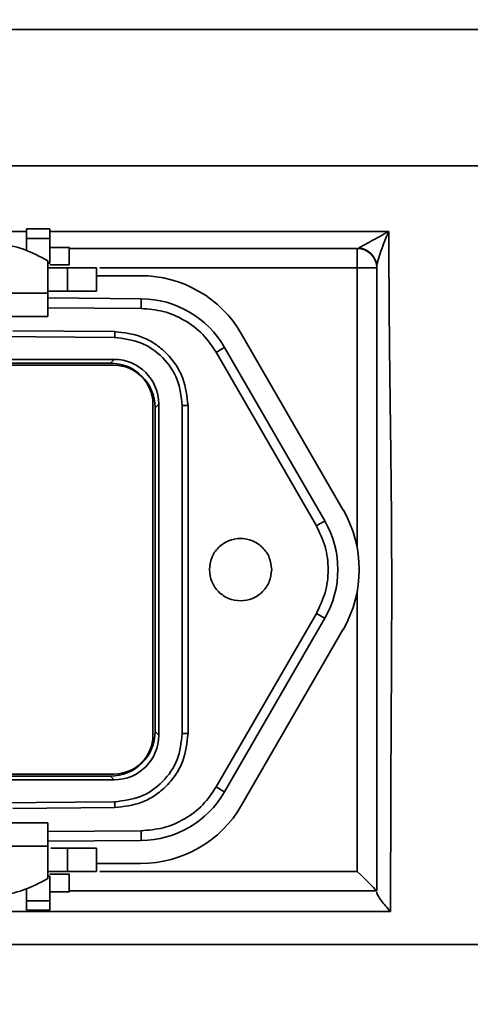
# Model space of a CAD drawing. Header units: millimetres. Extents: x 117 to 173, y 55 to 184.
# Tile 6 of 12: x 164.97 to 167.29, y 65.75 to 70.81. Entities that reach past the tile are written whole.
import ezdxf

# ---------------------------------------------------------------- set-up
doc = ezdxf.new("R2010")
doc.units = ezdxf.units.MM
doc.layers.add('SLD-0', color=179, linetype='Continuous')
doc.layers.add('标注层', color=7, linetype='Continuous')
doc.styles.add('SLDTEXTSTYLE1', font='GOTHIC.TTF', dxfattribs={"width": 0.79431})
doc.styles.add('SLDTEXTSTYLE2', font='GOTHIC.TTF', dxfattribs={"width": 0.913})
doc.dimstyles.new('SLDDIMSTYLE1', dxfattribs={"dimtxt": 2.5, "dimasz": 3.5, "dimexe": 0, "dimexo": 0.0625, "dimgap": 0.625, "dimtad": 2, "dimlfac": 10, "dimrnd": 1e-09, "dimzin": 12, "dimdsep": 46, "dimtxsty": 'SLDTEXTSTYLE1', "dimsah": 1, "dimcen": 0.09, "dimadec": 0, "dimazin": 3, "dimtfac": 1, "dimtmove": 0, "dimatfit": 0, "dimfxl": 0, "dimfrac": 2, "dimtolj": 1, "dimtzin": 12, "dimarcsym": 0})

# ---------------------------------------------------------------- blocks, each defined once
blk = doc.blocks.new('_D_1')
at = {"layer": '标注层'}
for p, q in [((150.1948, 83.07), (150.1948, 55.0845)), ((164.6098, 68.055), (164.6098, 55.0845)), ((150.1948, 57.0845), (145.3871, 57.0845)), ((164.6098, 57.0845), (150.1948, 57.0845)), ((164.6098, 57.0845), (169.4175, 57.0845))]:
    blk.add_line(p, q, dxfattribs=at)
for points in [[(150.1948, 57.0845), (147.6948, 57.4691), (147.6948, 56.6999)], [(164.6098, 57.0845), (167.1098, 56.6999), (167.1098, 57.4691)]]:
    blk.add_solid(points, dxfattribs=at)
at = {"layer": '标注层', "insert": (152.9908, 60.2778), "char_height": 2.5, "attachment_point": 1, "style": 'SLDTEXTSTYLE2'}
blk.add_mtext('144.15', dxfattribs=at)

msp = doc.modelspace()

# ---------------------------------------------------------------- linework, layer by layer
at = {"layer": 'SLD-0', "color": 179, "linetype": 'Continuous', "lineweight": 35}
for p, q in [((158.7098, 70.755), (170.5098, 70.755)), ((170.5098, 70.055), (158.7098, 70.055)), ((168.0301, 70.055), (161.1895, 70.055)), ((165.13, 69.73), (165.0095, 69.73)), ((165.1298, 69.6808), (165.0098, 69.6808)), ((165.0098, 69.6181), (165.0098, 69.6808)), ((165.1298, 69.5546), (165.1298, 69.6808)), ((165.2299, 69.635), (165.1298, 69.635)), ((165.2298, 69.63), (166.7098, 69.63)), ((166.7098, 69.53), (166.7098, 69.63)), ((165.1198, 69.567), (165.1198, 69.4)), ((165.1198, 69.53), (165.2198, 69.53)), ((165.1298, 69.545), (165.2299, 69.545)), ((165.2198, 69.53), (165.2198, 69.41)), ((165.3698, 69.53), (165.3698, 69.41)), ((166.7098, 69.53), (166.8098, 69.53)), ((166.8098, 69.53), (166.8098, 66.33)), ((165.3698, 69.49), (165.5959, 69.49)), ((165.1198, 69.41), (165.2198, 69.41)), ((165.1198, 69.4), (165.1198, 69.28)), ((165.1198, 69.3756), (165.5995, 69.3714)), ((164.9398, 69.2071), (165.4631, 69.2026)), ((165.4631, 69.2026), (165.463, 69.1967)), ((165.463, 69.1967), (165.463, 69.1911)), ((165.4628, 69.1726), (164.6098, 69.18)), ((165.4629, 69.1776), (165.4628, 69.1749)), ((165.4628, 69.1749), (165.4628, 69.1731)), ((165.4628, 69.1731), (165.4628, 69.1726)), ((165.463, 69.1911), (165.4629, 69.1859)), ((165.4629, 69.1859), (165.4629, 69.1814)), ((165.4629, 69.1814), (165.4629, 69.1776)), ((166.1155, 69.19), (166.638, 68.285)), ((165.9933, 69.1013), (165.9848, 69.0964)), ((165.9848, 69.0964), (166.4995, 68.205)), ((166.0014, 69.106), (165.9933, 69.1013)), ((166.0089, 69.1103), (166.0014, 69.106)), ((166.0155, 69.1141), (166.0089, 69.1103)), ((166.0208, 69.1172), (166.0155, 69.1141)), ((166.0248, 69.1195), (166.0208, 69.1172)), ((166.0273, 69.1209), (166.0248, 69.1195)), ((166.0281, 69.1214), (166.0273, 69.1209)), ((166.0281, 69.1214), (166.5428, 68.23)), ((165.4598, 69.06), (163.7598, 69.06)), ((163.779, 69.0408), (165.4406, 69.0408)), ((165.4406, 69.0408), (165.4598, 69.06)), ((163.7598, 69.03), (165.4598, 69.03)), ((165.6598, 68.83), (165.6598, 67.13)), ((165.6898, 68.83), (165.6706, 68.8108)), ((165.6706, 68.8108), (165.6706, 67.1492)), ((165.6898, 67.13), (165.6898, 68.83)), ((165.8098, 67.1374), (165.8098, 68.8226)), ((165.8398, 68.8226), (165.8098, 68.8226)), ((165.8398, 68.8226), (165.8398, 67.1374)), ((166.5079, 68.2099), (166.4995, 68.205)), ((166.516, 68.2146), (166.5079, 68.2099)), ((166.5235, 68.2189), (166.516, 68.2146)), ((166.5301, 68.2227), (166.5235, 68.2189)), ((166.5355, 68.2258), (166.5301, 68.2227)), ((166.5395, 68.2281), (166.5355, 68.2258)), ((166.5419, 68.2295), (166.5395, 68.2281)), ((166.5428, 68.23), (166.5419, 68.2295)), ((166.4995, 67.755), (165.9848, 66.8636)), ((166.5428, 67.73), (166.0281, 66.8386)), ((166.5079, 67.7501), (166.4995, 67.755)), ((166.516, 67.7455), (166.5079, 67.7501)), ((166.5235, 67.7411), (166.516, 67.7455)), ((166.5301, 67.7373), (166.5235, 67.7411)), ((166.5355, 67.7342), (166.5301, 67.7373)), ((166.5395, 67.7319), (166.5355, 67.7342)), ((166.5419, 67.7305), (166.5395, 67.7319)), ((166.5428, 67.73), (166.5419, 67.7305)), ((166.638, 67.675), (166.1155, 66.77)), ((165.6706, 67.1492), (165.6898, 67.13)), ((165.8398, 67.1374), (165.8098, 67.1374)), ((165.4598, 66.93), (163.7598, 66.93)), ((165.4406, 66.9192), (163.779, 66.9192)), ((165.4598, 66.9), (165.4406, 66.9192)), ((163.7598, 66.9), (165.4598, 66.9)), ((165.9933, 66.8588), (165.9848, 66.8636)), ((166.0014, 66.8541), (165.9933, 66.8588)), ((166.0089, 66.8497), (166.0014, 66.8541)), ((166.0155, 66.846), (166.0089, 66.8497)), ((166.0208, 66.8428), (166.0155, 66.846)), ((166.0248, 66.8405), (166.0208, 66.8428)), ((166.0273, 66.8391), (166.0248, 66.8405)), ((166.0281, 66.8386), (166.0273, 66.8391)), ((164.6098, 66.78), (165.4628, 66.7875)), ((165.4628, 66.7869), (165.4628, 66.7875)), ((165.4628, 66.7852), (165.4628, 66.7869)), ((165.4629, 66.7824), (165.4628, 66.7852)), ((165.4629, 66.7787), (165.4629, 66.7824)), ((165.4629, 66.7741), (165.4629, 66.7787)), ((165.463, 66.7689), (165.4629, 66.7741)), ((165.463, 66.7633), (165.463, 66.7689)), ((165.4631, 66.7575), (164.9398, 66.7529)), ((165.4631, 66.7575), (165.463, 66.7633)), ((165.1198, 66.68), (165.1198, 66.56)), ((165.5995, 66.5887), (165.1198, 66.5845)), ((165.1198, 66.56), (165.1198, 66.393)), ((165.2198, 66.55), (165.1341, 66.55)), ((165.2198, 66.43), (165.2198, 66.55)), ((165.3698, 66.43), (165.3698, 66.55)), ((165.5959, 66.47), (165.3698, 66.47)), ((165.2198, 66.43), (165.1198, 66.43)), ((165.2299, 66.415), (165.1298, 66.415)), ((166.7293, 66.4105), (166.7098, 66.43)), ((166.748, 66.3917), (166.7293, 66.4105)), ((165.1298, 66.2792), (165.1298, 66.4054)), ((166.7653, 66.3745), (166.748, 66.3917)), ((166.7805, 66.3593), (166.7653, 66.3745)), ((165.0098, 66.2792), (165.0098, 66.342)), ((165.1298, 66.325), (165.2299, 66.325)), ((166.8098, 66.33), (165.2298, 66.33)), ((166.7929, 66.3469), (166.7805, 66.3593)), ((166.8022, 66.3376), (166.7929, 66.3469)), ((166.8078, 66.3319), (166.8022, 66.3376)), ((166.8098, 66.33), (166.8078, 66.3319)), ((165.1298, 66.2792), (165.0098, 66.2792)), ((165.0095, 66.23), (165.13, 66.23)), ((172.5098, 66.055), (164.6098, 66.055))]:
    msp.add_line(p, q, dxfattribs=at)
at = {"layer": 'SLD-0', "color": 8, "linetype": 'Continuous', "lineweight": 35}
for p, q in [((164.8474, 69.7175), (165.0098, 69.7175)), ((165.1307, 69.7175), (166.8719, 69.7175)), ((165.1198, 69.5546), (165.1298, 69.5546)), ((166.7098, 69.53), (165.3873, 69.53)), ((166.7098, 68.09), (166.7098, 69.53)), ((165.1198, 69.3256), (165.599, 69.3214)), ((166.7098, 66.43), (166.7098, 67.87)), ((165.599, 66.6387), (165.1198, 66.6345)), ((165.3873, 66.43), (166.7098, 66.43)), ((165.1298, 66.4054), (165.1198, 66.4054)), ((166.881, 66.2241), (164.3387, 66.2241))]:
    msp.add_line(p, q, dxfattribs=at)
at = {"layer": 'SLD-0', "color": 179, "linetype": 'Continuous', "lineweight": 35}
for centre, radius, start, end in [((166.7098, 69.53), 0.1, 0, 90), ((166.7108, 69.5332), 0.099, 0.4594, 86.563), ((165.5959, 68.89), 0.6, 30, 90), ((165.5951, 68.8714), 0.5, 30, 89.5), ((165.4598, 68.83), 0.2, 0, 90), ((166.1098, 67.98), 0.61, 330, 30), ((166.1098, 67.98), 0.5, 330, 30), ((165.4598, 67.13), 0.2, 270, 0), ((165.5951, 67.0886), 0.5, 270.5, 330), ((165.5959, 67.07), 0.6, 270, 330)]:
    msp.add_arc(centre, radius, start, end, dxfattribs=at)
for centre, major_axis, end_param in [((165.4406, 68.8108), (0.1626, 0.1626), 7.068545), ((165.4598, 68.83), (0.1626, 0.1626), 7.068545), ((165.4406, 67.1492), (0.1626, -0.1626), 7.068545), ((165.4598, 67.13), (0.1626, -0.1626), 7.068546)]:
    msp.add_ellipse(centre, major_axis=major_axis, ratio=0.999924, start_param=5.497825, end_param=end_param, dxfattribs=at)
for points, knots in [([(165.0098, 69.6808), (165.0098, 69.6879), (165.0098, 69.7022), (165.0098, 69.7177), (165.0098, 69.7281), (165.0098, 69.7294), (165.0098, 69.73)], [0, 0, 0, 0, 0.250001, 0.500003, 0.750002, 1, 1, 1, 1]), ([(165.1298, 69.6808), (165.1298, 69.6879), (165.1298, 69.7022), (165.1298, 69.7177), (165.1298, 69.7281), (165.1298, 69.7294), (165.1298, 69.73)], [0, 0, 0, 0, 0.250001, 0.500003, 0.750002, 1, 1, 1, 1]), ([(166.7167, 69.632), (166.7195, 69.6336), (166.7236, 69.6358), (166.733, 69.641), (166.7384, 69.644), (166.7558, 69.6536), (166.7688, 69.6607), (166.7963, 69.6759), (166.8107, 69.6839), (166.8406, 69.7003), (166.8561, 69.7089), (166.8719, 69.7175)], [0, 0, 0, 0, 0.125, 0.125, 0.25, 0.25, 0.5, 0.5, 0.75, 0.75, 1, 1, 1, 1]), ([(166.8098, 69.534), (166.8098, 69.5387), (166.8106, 69.5445), (166.813, 69.557), (166.8147, 69.5639), (166.8206, 69.5853), (166.8256, 69.6006), (166.8369, 69.6327), (166.8432, 69.6492), (166.8568, 69.6828), (166.8642, 69.7002), (166.8719, 69.7175)], [0, 0, 0, 0, 0.125, 0.125, 0.25, 0.25, 0.5, 0.5, 0.75, 0.75, 1, 1, 1, 1]), ([(166.8719, 69.7175), (166.8721, 69.6309), (166.8724, 69.5454), (166.8734, 69.3764), (166.874, 69.2943), (166.8754, 69.1347), (166.8762, 69.0574), (166.8779, 68.907), (166.8789, 68.834), (166.8815, 68.6215), (166.8832, 68.4917), (166.8856, 68.2431), (166.8863, 68.1244), (166.8868, 67.8849), (166.8867, 67.7641), (166.8859, 67.5713), (166.8855, 67.505), (166.8848, 67.367), (166.8844, 67.2951), (166.8831, 67.0693), (166.8823, 66.9107), (166.8817, 66.7017), (166.8816, 66.6594), (166.8814, 66.5737), (166.8813, 66.5303), (166.8812, 66.3999), (166.8811, 66.3123), (166.881, 66.2241)], [0, 0, 0, 0, 0.0625, 0.0625, 0.125, 0.125, 0.1875, 0.1875, 0.25, 0.25, 0.375, 0.375, 0.5, 0.5, 0.625, 0.625, 0.6875, 0.6875, 0.75, 0.75, 0.875, 0.875, 0.90625, 0.90625, 0.9375, 0.9375, 1, 1, 1, 1]), ([(164.6033, 69.6342), (164.6449, 69.6438), (164.7269, 69.6629), (164.8639, 69.6596), (165.0008, 69.6295), (165.0791, 69.5884), (165.1198, 69.567)], [0, 0, 0, 0, 0.243705, 0.481431, 0.730564, 1, 1, 1, 1]), ([(165.2298, 69.59), (165.2298, 69.5959), (165.2298, 69.6077), (165.2298, 69.6226), (165.2298, 69.633), (165.2298, 69.6343), (165.2298, 69.635)], [0, 0, 0, 0, 0.250004, 0.500007, 0.750002, 1, 1, 1, 1]), ([(165.2298, 69.545), (165.2298, 69.5457), (165.2298, 69.547), (165.2298, 69.5575), (165.2298, 69.5723), (165.2298, 69.5841), (165.2298, 69.59)], [0, 0, 0, 0, 0.249998, 0.499997, 0.750001, 1, 1, 1, 1]), ([(165.2198, 69.53), (165.2394, 69.53), (165.2787, 69.53), (165.3283, 69.53), (165.363, 69.53), (165.3675, 69.53), (165.3698, 69.53)], [0, 0, 0, 0, 0.25, 0.499999, 0.749998, 1, 1, 1, 1]), ([(164.7198, 69.4), (164.7722, 69.4), (164.877, 69.4), (165.0092, 69.4), (165.1017, 69.4), (165.1138, 69.4), (165.1198, 69.4)], [0, 0, 0, 0, 0.25, 0.5, 0.75, 1, 1, 1, 1]), ([(165.2198, 69.41), (165.2394, 69.41), (165.2787, 69.41), (165.3283, 69.41), (165.363, 69.41), (165.3675, 69.41), (165.3698, 69.41)], [0, 0, 0, 0, 0.25, 0.499999, 0.749998, 1, 1, 1, 1]), ([(165.5995, 69.3714), (165.5995, 69.3706), (165.5995, 69.3691), (165.5994, 69.3576), (165.5992, 69.341), (165.5991, 69.3279), (165.599, 69.3214)], [0, 0, 0, 0, 0.249998, 0.500001, 0.750003, 1, 1, 1, 1]), ([(165.599, 69.3214), (165.6373, 69.3182), (165.7152, 69.3118), (165.8241, 69.2641), (165.9193, 69.1928), (165.9632, 69.1282), (165.9848, 69.0964)], [0, 0, 0, 0, 0.245739, 0.5, 0.75426, 1, 1, 1, 1]), ([(165.1198, 69.28), (165.1138, 69.28), (165.1017, 69.28), (165.0092, 69.28), (164.877, 69.28), (164.7722, 69.28), (164.7198, 69.28)], [0, 0, 0, 0, 0.25, 0.5, 0.75, 1, 1, 1, 1]), ([(165.4631, 69.2026), (165.5106, 69.1971), (165.5837, 69.1888), (165.6713, 69.1411), (165.7316, 69.0921), (165.7801, 69.0314), (165.827, 68.9433), (165.8347, 68.8701), (165.8398, 68.8226)], [0, 0, 0, 0, 0.239577, 0.368438, 0.5, 0.631562, 0.760423, 1, 1, 1, 1]), ([(165.8098, 68.8226), (165.8046, 68.8682), (165.7942, 68.9594), (165.7141, 69.0747), (165.5995, 69.1558), (165.5084, 69.167), (165.4628, 69.1726)], [0, 0, 0, 0, 0.2500002, 0.5000001, 0.7500001, 1, 1, 1, 1]), ([(166.4995, 68.205), (166.5163, 68.1701), (166.5505, 68.0992), (166.5645, 67.98), (166.5505, 67.8609), (166.5163, 67.7899), (166.4995, 67.755)], [0, 0, 0, 0, 0.245667, 0.5, 0.754333, 1, 1, 1, 1]), ([(165.9498, 67.98), (165.9522, 68.001), (165.957, 68.0428), (165.994, 68.0961), (166.0469, 68.1317), (166.1098, 68.1442), (166.1727, 68.1317), (166.2256, 68.0961), (166.2626, 68.0428), (166.2674, 68.001), (166.2698, 67.98)], [0, 0, 0, 0, 0.125, 0.25, 0.375, 0.5, 0.625, 0.75, 0.875, 1, 1, 1, 1]), ([(166.2698, 67.98), (166.2674, 67.9591), (166.2626, 67.9172), (166.2256, 67.8639), (166.1727, 67.8283), (166.1098, 67.8159), (166.0469, 67.8283), (165.994, 67.8639), (165.957, 67.9172), (165.9522, 67.9591), (165.9498, 67.98)], [0, 0, 0, 0, 0.125, 0.25, 0.375, 0.5, 0.625, 0.75, 0.875, 1, 1, 1, 1]), ([(165.4628, 66.7875), (165.5084, 66.7931), (165.5995, 66.8043), (165.7141, 66.8853), (165.7942, 67.0006), (165.8046, 67.0918), (165.8098, 67.1374)], [0, 0, 0, 0, 0.25, 0.5, 0.75, 1, 1, 1, 1]), ([(165.8398, 67.1374), (165.8347, 67.0899), (165.827, 67.0167), (165.7801, 66.9287), (165.7316, 66.868), (165.6713, 66.8189), (165.5837, 66.7713), (165.5106, 66.7629), (165.4631, 66.7575)], [0, 0, 0, 0, 0.239577, 0.368438, 0.5, 0.631562, 0.760423, 1, 1, 1, 1]), ([(165.9848, 66.8636), (165.9632, 66.8319), (165.9193, 66.7673), (165.8241, 66.6959), (165.7152, 66.6482), (165.6373, 66.6418), (165.599, 66.6387)], [0, 0, 0, 0, 0.245739, 0.5, 0.754261, 1, 1, 1, 1]), ([(164.7198, 66.68), (164.7722, 66.68), (164.877, 66.68), (165.0092, 66.68), (165.1017, 66.68), (165.1138, 66.68), (165.1198, 66.68)], [0, 0, 0, 0, 0.25, 0.5, 0.75, 1, 1, 1, 1]), ([(165.5995, 66.5887), (165.5995, 66.5894), (165.5995, 66.5909), (165.5994, 66.6025), (165.5992, 66.619), (165.5991, 66.6321), (165.599, 66.6387)], [0, 0, 0, 0, 0.249997, 0.500001, 0.75, 1, 1, 1, 1]), ([(165.1198, 66.56), (165.1138, 66.56), (165.1017, 66.56), (165.0092, 66.56), (164.877, 66.56), (164.7722, 66.56), (164.7198, 66.56)], [0, 0, 0, 0, 0.25, 0.5, 0.75, 1, 1, 1, 1]), ([(165.3698, 66.55), (165.3675, 66.55), (165.363, 66.55), (165.3283, 66.55), (165.2787, 66.55), (165.2394, 66.55), (165.2198, 66.55)], [0, 0, 0, 0, 0.250002, 0.500001, 0.75, 1, 1, 1, 1]), ([(165.3698, 66.43), (165.3675, 66.43), (165.363, 66.43), (165.3283, 66.43), (165.2787, 66.43), (165.2394, 66.43), (165.2198, 66.43)], [0, 0, 0, 0, 0.250002, 0.500001, 0.75, 1, 1, 1, 1]), ([(165.2298, 66.37), (165.2298, 66.3759), (165.2298, 66.3877), (165.2298, 66.4026), (165.2298, 66.413), (165.2298, 66.4143), (165.2298, 66.415)], [0, 0, 0, 0, 0.250002, 0.500005, 0.750002, 1, 1, 1, 1]), ([(165.1198, 66.393), (165.0791, 66.3716), (165.0008, 66.3305), (164.8642, 66.3006), (164.7273, 66.2971), (164.6452, 66.3161), (164.6033, 66.3259)], [0, 0, 0, 0, 0.2694296, 0.5185644, 0.7542993, 1, 1, 1, 1]), ([(165.2298, 66.325), (165.2298, 66.3257), (165.2298, 66.327), (165.2298, 66.3375), (165.2298, 66.3523), (165.2298, 66.3641), (165.2298, 66.37)], [0, 0, 0, 0, 0.249998, 0.499995, 0.749998, 1, 1, 1, 1]), ([(166.8098, 66.3235), (166.8098, 66.3189), (166.8123, 66.3124), (166.8205, 66.2972), (166.8262, 66.2887), (166.8394, 66.2709), (166.8469, 66.2617), (166.8631, 66.243), (166.872, 66.2334), (166.881, 66.2241)], [0, 0, 0, 0, 0.25, 0.25, 0.5, 0.5, 0.75, 0.75, 1, 1, 1, 1]), ([(165.0098, 66.23), (165.0098, 66.2307), (165.0098, 66.232), (165.0098, 66.2423), (165.0098, 66.2579), (165.0098, 66.2721), (165.0098, 66.2792)], [0, 0, 0, 0, 0.249998, 0.499998, 0.750001, 1, 1, 1, 1]), ([(165.1298, 66.23), (165.1298, 66.2307), (165.1298, 66.232), (165.1298, 66.2423), (165.1298, 66.2579), (165.1298, 66.2721), (165.1298, 66.2792)], [0, 0, 0, 0, 0.249998, 0.499998, 0.750001, 1, 1, 1, 1])]:
    msp.add_open_spline(points, degree=3, knots=knots, dxfattribs=at)

# ---------------------------------------------------------------- dimensions: what is measured, and where the dimension line sits
at = {"layer": '标注层'}
dim = msp.add_linear_dim(base=(150.1948, 57.0845), p1=(164.6098, 68.055), p2=(150.1948, 83.07), dimstyle='SLDDIMSTYLE1', dxfattribs=at)
dim.commit()
dim.dimension.update_dxf_attribs({"geometry": '_D_1', "text_midpoint": (157.4023, 57.0845), "dimtype": 160})

doc.saveas('drawing.dxf')
